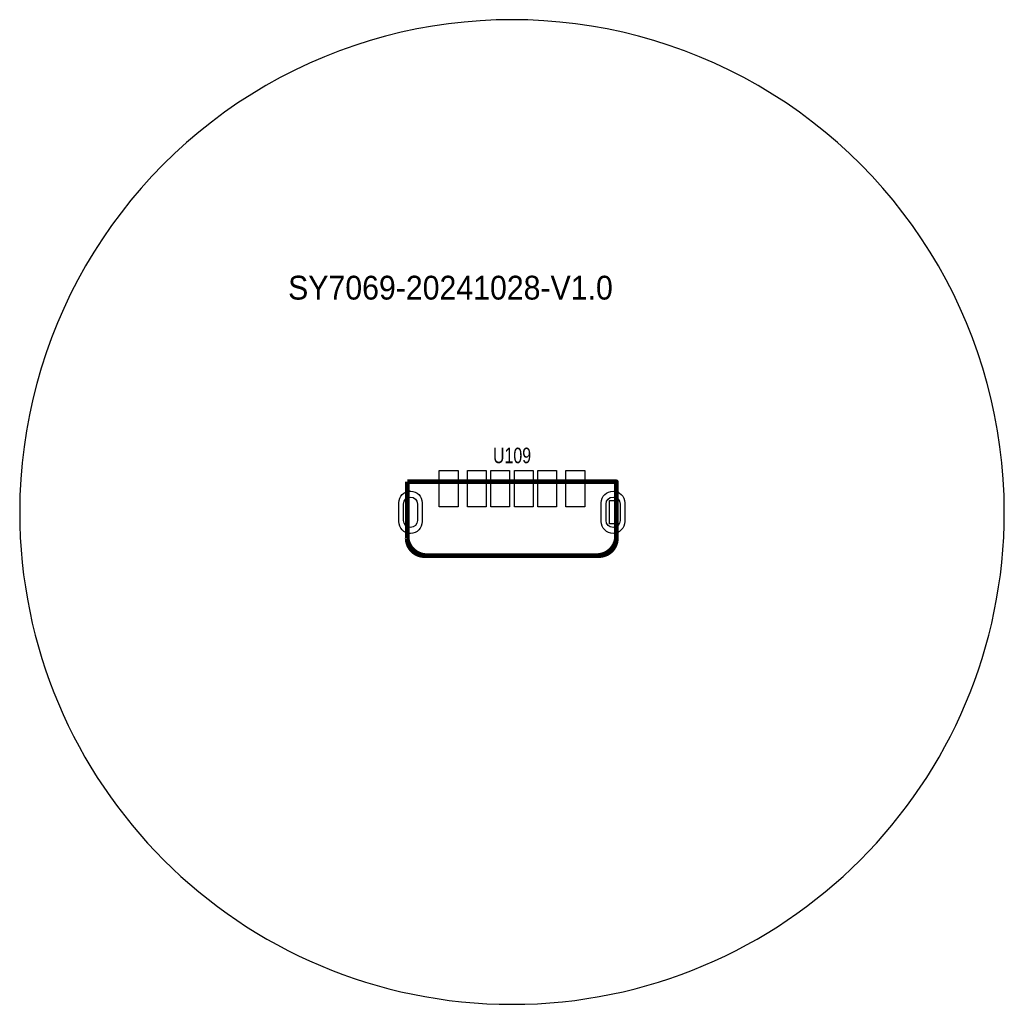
# Model space of a CAD drawing. Extents: x -21 to 21, y -21 to 21.
import ezdxf
from ezdxf.enums import TextEntityAlignment as Align

# ---------------------------------------------------------------- set-up
doc = ezdxf.new("R2010")
doc.units = 0
for name, color, linetype in [('BG_OUTLINE', 6, 'CONTINUOUS'), ('BG_SILKSCREEN_TOP', 7, 'CONTINUOUS'), ('PG_SILKSCREEN_TOP', 7, 'CONTINUOUS'), ('PIN_TOP', 1, 'CONTINUOUS'), ('RD_SILKSCREEN_TOP', 7, 'CONTINUOUS')]:
    doc.layers.add(name, color=color, linetype=linetype)

msp = doc.modelspace()

# ---------------------------------------------------------------- linework, layer by layer
at = {"layer": 'BG_OUTLINE'}
msp.add_lwpolyline([(21, 0, 1), (-20.9999, -0.00008, 1)], format="xyb", close=True, dxfattribs=at)
at = {"layer": 'PG_SILKSCREEN_TOP', "const_width": 0.2}
for points in [[(-4.46, -1.1056), (-4.46, 1.2898)], [(-4.46, 1.2898), (4.44, 1.2898)], [(-4.46, 1.2898), (-3.3411, 1.2898)], [(3.3211, 1.2898), (4.44, 1.2898)], [(4.4533, -1.1182), (4.4533, 1.2765)], [(-3.7309, -1.86), (-3.6296, -1.86)], [(-3.6296, -1.86), (3.6104, -1.86)], [(-3.6296, -1.86), (3.6104, -1.86)], [(3.6104, -1.86), (3.7116, -1.86)]]:
    msp.add_lwpolyline(points, dxfattribs=at)
for points in [[(4.4533, 1.2765, 0.413292), (4.44, 1.2898)], [(-4.4726, -1.1182, 0.414216), (-3.7309, -1.86)], [(-4.4726, -1.1182, 0.377275), (-3.6296, -1.86)], [(3.6104, -1.86, 0.377245), (4.4533, -1.1182)], [(3.7116, -1.86, 0.414202), (4.4533, -1.1182)]]:
    msp.add_lwpolyline(points, format="xyb", dxfattribs=at)
at = {"layer": 'PG_SILKSCREEN_TOP'}
for points in [[(-4.531, 0.8518), (-4.5562, 0.8412)], [(-4.5052, 0.8612), (-4.531, 0.8518)], [(-4.479, 0.8693), (-4.5052, 0.8612)], [(-4.4524, 0.876), (-4.479, 0.8693)], [(-4.4255, 0.8815), (-4.4524, 0.876)], [(-4.3984, 0.8856), (-4.4255, 0.8815)], [(-4.3711, 0.8883), (-4.3984, 0.8856)], [(-4.3437, 0.8896), (-4.3711, 0.8883)], [(4.3784, 0.8856), (4.3511, 0.8883)], [(4.4055, 0.8815), (4.3784, 0.8856)], [(4.4324, 0.876), (4.4055, 0.8815)], [(4.459, 0.8693), (4.4324, 0.876)], [(4.4852, 0.8612), (4.459, 0.8693)], [(4.511, 0.8518), (4.4852, 0.8612)], [(4.5362, 0.8412), (4.511, 0.8518)], [(4.561, 0.8292), (4.5362, 0.8412)], [(-4.48, -0.5102), (-4.48, 0.4898)], [(4.1601, 0.4898), (4.46, 0.4898)], [(4.1601, -0.5102), (4.1601, 0.4898)], [(4.46, 0.4898), (4.46, -0.5102)], [(4.46, -0.5102), (4.1601, -0.5102)], [(-4.5562, -0.8615), (-4.531, -0.8722)], [(-4.531, -0.8722), (-4.5052, -0.8815)], [(-4.5052, -0.8815), (-4.479, -0.8896)], [(-4.479, -0.8896), (-4.4524, -0.8964)], [(-4.4726, -1.1182), (-4.46, -1.1056)], [(-4.4524, -0.8964), (-4.4255, -0.9018)], [(-4.4255, -0.9018), (-4.3984, -0.9059)], [(-4.3984, -0.9059), (-4.3711, -0.9086)], [(-4.3711, -0.9086), (-4.3437, -0.91)], [(4.3511, -0.9086), (4.3784, -0.9059)], [(4.3784, -0.9059), (4.4055, -0.9018)], [(4.4055, -0.9018), (4.4324, -0.8964)], [(4.4324, -0.8964), (4.459, -0.8896)], [(4.459, -0.8896), (4.4852, -0.8815)], [(4.4852, -0.8815), (4.511, -0.8722)], [(4.511, -0.8722), (4.5362, -0.8615)], [(4.5362, -0.8615), (4.561, -0.8496)]]:
    msp.add_lwpolyline(points, dxfattribs=at)
for points in [[(-4.6301, -0.3602), (-4.6301, 0.3398, -1), (-4.0301, 0.3398), (-4.0301, -0.3602, -1)], [(4.0101, -0.3602), (4.0101, 0.3398, -1), (4.6101, 0.3398), (4.6101, -0.3602, -1)]]:
    msp.add_lwpolyline(points, format="xyb", close=True, dxfattribs=at)
at = {"layer": 'PIN_TOP'}
for points in [[(-2.3, 0.225), (-3.1, 0.225), (-3.1, 1.775), (-2.3, 1.775)], [(-1.1, 0.225), (-1.9, 0.225), (-1.9, 1.775), (-1.1, 1.775)], [(-0.1, 0.225), (-0.9, 0.225), (-0.9, 1.775), (-0.1, 1.775)], [(0.9, 0.225), (0.1, 0.225), (0.1, 1.775), (0.9, 1.775)], [(1.9, 0.225), (1.1, 0.225), (1.1, 1.775), (1.9, 1.775)], [(3.1, 0.225), (2.3, 0.225), (2.3, 1.775), (3.1, 1.775)]]:
    msp.add_lwpolyline(points, close=True, dxfattribs=at)
for points in [[(-3.8301, 0.38985), (-3.8301, -0.41025, -1), (-4.8301, -0.41025), (-4.8301, 0.38985, -1)], [(4.8101, 0.38985), (4.8101, -0.41025, -1), (3.8101, -0.41025), (3.8101, 0.38985, -1)]]:
    msp.add_lwpolyline(points, format="xyb", close=True, dxfattribs=at)

# ---------------------------------------------------------------- texts
at = {"layer": 'BG_SILKSCREEN_TOP', "width": 0.95}
msp.add_text('SY7069-20241028-V1.0', height=1.016, dxfattribs=at).set_placement((-9.5504, 9.0613))
at = {"layer": 'RD_SILKSCREEN_TOP', "width": 0.769231}
msp.add_text('U109', height=0.6604, dxfattribs=at).set_placement((0.0019, 2.083), align=Align.CENTER)

doc.saveas('drawing.dxf')
